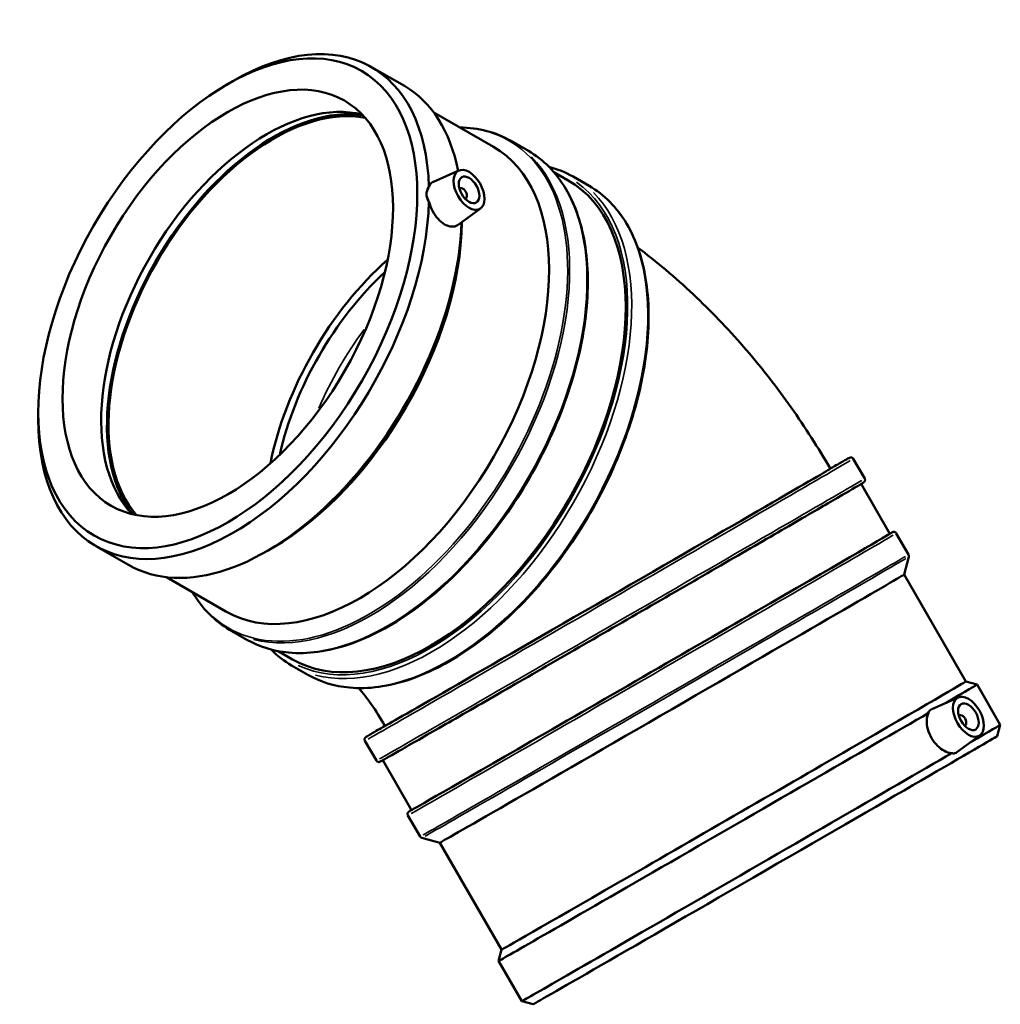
# Model space of a CAD drawing. Header units: millimetres. Extents: x -42 to 1171, y -94 to 1173.
# Tile 7 of 7: x 835 to 1171, y 738 to 1075. Entities that reach past the tile are written whole.
import ezdxf

# ---------------------------------------------------------------- set-up
doc = ezdxf.new("R2010")
doc.units = ezdxf.units.MM
doc.layers.add('Visible (ISO)', color=7, linetype='Continuous', lineweight=50)
doc.layers.add('Visible Narrow (ISO)', color=7, linetype='Continuous', lineweight=35)

msp = doc.modelspace()

# ---------------------------------------------------------------- linework, layer by layer
at = {"layer": 'Visible (ISO)'}
for p, q in [((955.581, 1058.699), (966.814, 1052.23)), ((906.13, 1052.752), (908.129, 1053.912)), ((976.915, 1043.139), (997.296, 1031.403)), ((1003.328, 1033.43), (1009.257, 1030.016)), ((985.455, 1023.296), (976.743, 1019.453)), ((1018.008, 1022.75), (1022.907, 1019.929)), ((1024.552, 1021.208), (1030.082, 1018.024)), ((985.838, 1017.186), (985.663, 1017.086)), ((987.834, 1013.72), (987.66, 1013.619)), ((992.926, 1010.322), (985.261, 1004.739)), ((841.516, 940.548), (841.516, 938.238)), ((1124.388, 917.883), (1120.478, 924.655)), ((1133.049, 899.022), (1123.21, 916.064)), ((1139.396, 891.889), (1135.203, 899.151)), ((861.194, 894.793), (872.427, 888.325)), ((921.877, 894.271), (919.879, 893.112)), ((1137.851, 885.031), (1139.492, 891.157)), ((885.36, 884.151), (905.74, 872.415)), ((1158.987, 848.422), (1137.851, 885.031)), ((907.015, 866.18), (912.944, 862.765)), ((923.621, 858.844), (928.52, 856.023)), ((928.239, 853.958), (933.768, 850.773)), ((1158.987, 848.422), (1162.863, 847.383)), ((1170.806, 833.626), (1162.863, 847.383)), ((1156.385, 843.003), (1147.392, 839.036)), ((1156.768, 836.894), (1156.594, 836.793)), ((1158.765, 833.427), (1158.59, 833.327)), ((1169.767, 829.75), (1170.806, 833.625)), ((1163.856, 830.029), (1155.91, 824.242)), ((957.246, 821.383), (953.336, 828.155)), ((969.249, 804.452), (959.41, 821.494)), ((972.253, 795.389), (968.061, 802.651)), ((978.965, 793.298), (972.839, 794.939)), ((1000.101, 756.689), (978.965, 793.298)), ((1000.101, 756.689), (999.063, 752.813)), ((1007.006, 739.056), (999.063, 752.813)), ((1010.882, 738.017), (1007.006, 739.055))]:
    msp.add_line(p, q, dxfattribs=at)
for centre, major_axis, ratio, start_param, end_param in [((908.387, 976.746), (47.193, 81.953), 0.5780931, 5.5279893, 7.0705172), ((919.62, 970.278), (47.193, 81.953), 0.5780931, 5.692967, 6.2831853), ((919.62, 970.278), (-39.923, -69.327), 0.5780931, 3.3075226, 6.1172554), ((922.114, 968.842), (-40.297, -69.976), 0.5780931, 3.3615696, 6.0632083), ((922.114, 968.842), (-39.923, -69.327), 0.5780931, 3.3391497, 6.0856283), ((951.518, 951.909), (45.778, 79.494), 0.5780931, 3.1415927, 6.2831853), ((975.713, 937.976), (47.193, 81.953), 0.5780931, 3.1415927, 6.2831853), ((986.836, 1015.453), (-0.998, 1.733), 0.5780931, 2.9593736, 6.4654043), ((908.387, 976.746), (-47.193, -81.953), 0.5780931, 5.4958534, 8.6053102), ((919.62, 970.278), (-47.193, -81.953), 0.5780931, 0, 2.3133903), ((921.626, 969.122), (-45.778, -79.494), 0.5780931, 0.7873319, 2.3430515), ((975.678, 937.996), (39.923, 69.327), 0.5780931, 1.0442257, 2.0973669), ((975.678, 937.996), (-37.926, -65.86), 0.5780931, 4.2182119, 5.2065661), ((1036.424, 877.241), (76.21, 44), 0.0015778, 3.1415927, 6.2831853), ((1051.149, 851.737), (-81.9, -47.285), 0.0015778, 0, 3.1415927), ((1058.408, 839.164), (-79.443, -45.867), 0.0015778, 0.0015779, 3.1400148), ((1079.544, 802.555), (-79.443, -45.867), 0.0015778, 0, 3.1415927), ((1080.963, 800.098), (81.9, 47.285), 0.0015778, 5.7689669, 6.2847632), ((1080.963, 800.098), (-81.9, -47.285), 0.0015778, 6.2816075, 8.7762514), ((1157.766, 835.161), (0.998, -1.733), 0.5780931, 6.1009663, 9.606997), ((1088.906, 786.341), (81.9, 47.285), 0.0015778, 5.7763684, 6.2831853), ((1090.324, 783.884), (-79.443, -45.867), 0.0015778, 0.0015779, 3.1400148), ((1088.906, 786.341), (-81.9, -47.285), 0.0015778, 0, 2.4930661)]:
    msp.add_ellipse(centre, major_axis=major_axis, ratio=ratio, start_param=start_param, end_param=end_param, dxfattribs=at)
for centre, major_axis in [((906.381, 977.901), (45.778, 79.494)), ((906.381, 977.901), (39.923, 69.327)), ((988.957, 1016.675), (-3.743, 6.499)), ((988.957, 1016.675), (-2.495, 4.333)), ((1159.888, 836.382), (-3.743, 6.499)), ((1159.888, 836.382), (-2.495, 4.333))]:
    msp.add_ellipse(centre, major_axis=major_axis, ratio=0.5780931, dxfattribs=at)
for points, knots in [([(985.8, 1038.023), (988.996, 1037.985), (992.075, 1037.585), (997.949, 1036.057), (1000.74, 1034.921), (1003.328, 1033.43)], [6.75356761, 6.75356761, 6.75356761, 6.75356761, 6.90918339, 6.90918339, 7.06664976, 7.06664976, 7.06664976, 7.06664976]), ([(1009.257, 1030.016), (1014.414, 1027.046), (1018.752, 1022.665), (1025.392, 1011.507), (1027.67, 1004.702), (1029.93, 989.328), (1029.888, 980.743), (1027.475, 962.701), (1025.103, 953.247), (1018.276, 934.432), (1013.825, 925.075), (1003.294, 907.396), (997.216, 899.076), (984.042, 884.307), (976.946, 877.861), (962.438, 867.497), (955.028, 863.583), (940.636, 858.711), (933.653, 857.75), (922.039, 858.815), (917.214, 860.306), (912.944, 862.765)], [0.7834645, 0.7834645, 0.7834645, 0.7834645, 1.0972449, 1.0972449, 1.415361, 1.415361, 1.7367848, 1.7367848, 2.0584151, 2.0584151, 2.379761, 2.379761, 2.7010023, 2.7010023, 3.0223861, 3.0223861, 3.3440535, 3.3440535, 3.6652531, 3.6652531, 3.9250571, 3.9250571, 3.9250571, 3.9250571]), ([(1030.082, 1018.024), (1035.239, 1015.054), (1039.576, 1010.673), (1046.217, 999.515), (1048.495, 992.71), (1050.755, 977.336), (1050.713, 968.751), (1048.3, 950.709), (1045.927, 941.255), (1039.1, 922.44), (1034.649, 913.083), (1024.118, 895.404), (1018.041, 887.084), (1004.866, 872.315), (997.77, 865.869), (983.262, 855.506), (975.852, 851.591), (961.46, 846.719), (954.477, 845.758), (942.863, 846.824), (938.038, 848.314), (933.768, 850.773)], [0.7834645, 0.7834645, 0.7834645, 0.7834645, 1.0972449, 1.0972449, 1.415361, 1.415361, 1.7367848, 1.7367848, 2.0584151, 2.0584151, 2.379761, 2.379761, 2.7010023, 2.7010023, 3.0223861, 3.0223861, 3.3440535, 3.3440535, 3.6652531, 3.6652531, 3.9250571, 3.9250571, 3.9250571, 3.9250571]), ([(975.224, 1012.751), (975.178, 1012.818), (975.133, 1012.886), (974.637, 1013.683), (974.395, 1014.488), (974.395, 1016.021), (974.637, 1016.814), (975.133, 1017.588), (975.178, 1017.654), (975.224, 1017.719)], [1.52262875, 1.52262875, 1.52262875, 1.52262875, 1.54914018, 1.54914018, 1.83052548, 1.83052548, 2.11191077, 2.11191077, 2.1384222, 2.1384222, 2.1384222, 2.1384222]), ([(975.224, 1017.719), (975.242, 1017.767), (975.261, 1017.815), (975.561, 1018.529), (975.986, 1019.027), (976.567, 1019.368), (976.653, 1019.413), (976.744, 1019.452)], [4.15048207, 4.15048207, 4.15048207, 4.15048207, 4.17294844, 4.17294844, 4.49380953, 4.49380953, 4.54712359, 4.54712359, 4.54712359, 4.54712359]), ([(985.261, 1004.74), (985.174, 1004.676), (985.085, 1004.618), (984.427, 1004.231), (983.714, 1004.061), (982.18, 1004.17), (981.359, 1004.451), (979.845, 1005.322), (979.053, 1005.971), (977.622, 1007.57), (976.983, 1008.518), (975.986, 1010.411), (975.561, 1011.481), (975.261, 1012.604), (975.242, 1012.677), (975.224, 1012.751)], [1.8743838, 1.8743838, 1.8743838, 1.8743838, 1.9257513, 1.9257513, 2.2469048, 2.2469048, 2.5680582, 2.5680582, 2.8892117, 2.8892117, 3.2103652, 3.2103652, 3.5312263, 3.5312263, 3.5536926, 3.5536926, 3.5536926, 3.5536926]), ([(1046.712, 996.92), (1047.047, 996.668), (1047.382, 996.416), (1054.412, 991.081), (1060.758, 985.644), (1072.817, 974.169), (1078.528, 968.131), (1089.338, 955.538), (1094.436, 948.983), (1104.01, 935.428), (1108.485, 928.429), (1112.635, 921.241)], [4.86163941, 4.86163941, 4.86163941, 4.86163941, 4.86946861, 4.86946861, 5.02654825, 5.02654825, 5.18362788, 5.18362788, 5.34070751, 5.34070751, 5.49778714, 5.49778714, 5.49778714, 5.49778714]), ([(1120.478, 924.655), (1120.426, 924.746), (1120.359, 924.826), (1120.212, 924.959), (1120.133, 925.008), (1119.971, 925.086), (1119.894, 925.107), (1119.746, 925.136), (1119.684, 925.138), (1119.578, 925.138), (1119.538, 925.133), (1119.466, 925.123), (1119.437, 925.116), (1119.378, 925.102), (1119.355, 925.095), (1119.293, 925.074), (1119.274, 925.066), (1119.182, 925.027), (1119.17, 925.018), (1119.03, 924.945), (1118.868, 924.855), (1118.362, 924.572), (1118.023, 924.381), (1117.177, 923.902), (1116.67, 923.613), (1115.497, 922.945), (1114.833, 922.566), (1113.626, 921.876), (1113.131, 921.593), (1112.605, 921.292)], [0.61639068, 0.61639068, 0.61639068, 0.61639068, 0.61690171, 0.61690171, 0.61746443, 0.61746443, 0.61818966, 0.61818966, 0.61916752, 0.61916752, 0.62031608, 0.62031608, 0.62174301, 0.62174301, 0.62402872, 0.62402872, 0.62929211, 0.62929211, 0.65334978, 0.65334978, 0.73139038, 0.73139038, 0.81040414, 0.81040414, 0.88943596, 0.88943596, 0.96750905, 0.96750905, 1.01631462, 1.01631462, 1.01631462, 1.01631462]), ([(957.246, 821.383), (957.298, 821.293), (957.365, 821.212), (957.512, 821.079), (957.591, 821.03), (957.753, 820.952), (957.83, 820.931), (957.978, 820.902), (958.04, 820.9), (958.146, 820.901), (958.186, 820.905), (958.258, 820.916), (958.287, 820.922), (958.346, 820.936), (958.369, 820.944), (958.431, 820.964), (958.45, 820.973), (958.542, 821.012), (958.554, 821.02), (959.018, 821.263), (960.645, 822.189), (966.68, 825.639), (971.064, 828.153), (982.061, 834.473), (988.671, 838.277), (1003.451, 846.79), (1011.618, 851.497), (1028.683, 861.34), (1037.578, 866.474), (1055.195, 876.647), (1063.915, 881.686), (1080.297, 891.158), (1087.956, 895.589), (1101.439, 903.398), (1107.261, 906.773), (1116.477, 912.126), (1119.869, 914.102), (1122.599, 915.703), (1123.143, 916.023), (1123.691, 916.35), (1123.828, 916.432), (1123.974, 916.522), (1124.011, 916.545), (1124.067, 916.581), (1124.083, 916.591), (1124.133, 916.628), (1124.151, 916.639), (1124.217, 916.7), (1124.237, 916.718), (1124.279, 916.764), (1124.293, 916.78), (1124.335, 916.834), (1124.366, 916.875), (1124.435, 917.005), (1124.472, 917.081), (1124.517, 917.3), (1124.53, 917.427), (1124.483, 917.677), (1124.445, 917.785), (1124.388, 917.883)], [3.7579833, 3.7579833, 3.7579833, 3.7579833, 3.7584944, 3.7584944, 3.7590571, 3.7590571, 3.7597823, 3.7597823, 3.7607602, 3.7607602, 3.7619087, 3.7619087, 3.7633357, 3.7633357, 3.7656214, 3.7656214, 3.7708848, 3.7708848, 3.7949424, 3.7949424, 4.1091017, 4.1091017, 4.4293377, 4.4293377, 4.7493719, 4.7493719, 5.0693832, 5.0693832, 5.3893892, 5.3893892, 5.7093944, 5.7093944, 6.0294016, 6.0294016, 6.3494178, 6.3494178, 6.6694794, 6.6694794, 6.7845277, 6.7845277, 6.8420518, 6.8420518, 6.8708139, 6.8708139, 6.885195, 6.885195, 6.8923855, 6.8923855, 6.8946344, 6.8946344, 6.8956196, 6.8956196, 6.8970585, 6.8970585, 6.8981724, 6.8981724, 6.8990195, 6.8990195, 6.899576, 6.899576, 6.899576, 6.899576]), ([(1135.203, 899.151), (1135.151, 899.241), (1135.084, 899.322), (1134.937, 899.455), (1134.858, 899.504), (1134.696, 899.582), (1134.619, 899.603), (1134.471, 899.632), (1134.409, 899.634), (1134.303, 899.633), (1134.263, 899.629), (1134.191, 899.618), (1134.162, 899.612), (1134.103, 899.598), (1134.08, 899.59), (1134.018, 899.57), (1133.999, 899.561), (1133.907, 899.522), (1133.895, 899.513), (1133.716, 899.42), (1133.461, 899.278), (1133.039, 899.04)], [0.61639068, 0.61639068, 0.61639068, 0.61639068, 0.61690171, 0.61690171, 0.61746443, 0.61746443, 0.61818966, 0.61818966, 0.61916752, 0.61916752, 0.62031608, 0.62031608, 0.62174301, 0.62174301, 0.62402872, 0.62402872, 0.62929211, 0.62929211, 0.65334978, 0.65334978, 0.75942283, 0.75942283, 0.75942283, 0.75942283]), ([(1139.492, 891.157), (1139.501, 891.188), (1139.508, 891.222), (1139.52, 891.3), (1139.524, 891.343), (1139.526, 891.438), (1139.523, 891.489), (1139.508, 891.599), (1139.494, 891.657), (1139.455, 891.774), (1139.428, 891.833), (1139.396, 891.889)], [0.61481283, 0.61481283, 0.61481283, 0.61481283, 0.6151284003, 0.6151284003, 0.6154439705, 0.6154439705, 0.6157595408, 0.6157595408, 0.616075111, 0.616075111, 0.6163906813, 0.6163906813, 0.6163906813, 0.6163906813]), ([(907.015, 866.18), (904.427, 867.67), (902.043, 869.514), (897.773, 873.827), (895.882, 876.289), (894.245, 879.035)], [3.92505711, 3.92505711, 3.92505711, 3.92505711, 4.08252348, 4.08252348, 4.23813926, 4.23813926, 4.23813926, 4.23813926]), ([(951.246, 846.181), (952.648, 844.494), (954.055, 842.662), (957.086, 838.378), (958.691, 835.875), (960.191, 833.282), (960.202, 833.261), (960.214, 833.241)], [5.21010662, 5.21010662, 5.21010662, 5.21010662, 5.33945719, 5.33945719, 5.49653682, 5.49653682, 5.49778714, 5.49778714, 5.49778714, 5.49778714]), ([(1146.28, 837.705), (1146.282, 837.745), (1146.285, 837.785), (1146.345, 838.243), (1146.628, 838.615), (1147.188, 838.939), (1147.287, 838.989), (1147.393, 839.036)], [1.52262875, 1.52262875, 1.52262875, 1.52262875, 1.54914018, 1.54914018, 1.83052548, 1.83052548, 1.88483779, 1.88483779, 1.88483779, 1.88483779]), ([(1154.223, 823.948), (1154.17, 823.949), (1154.117, 823.952), (1153.297, 824.011), (1152.455, 824.277), (1150.875, 825.102), (1150.031, 825.718), (1148.494, 827.25), (1147.801, 828.168), (1147.266, 829.095), (1146.731, 830.022), (1146.282, 831.081), (1145.723, 833.18), (1145.611, 834.22), (1145.684, 836.004), (1145.874, 836.868), (1146.231, 837.61), (1146.256, 837.658), (1146.28, 837.705)], [4.1504821, 4.1504821, 4.1504821, 4.1504821, 4.1729484, 4.1729484, 4.4938095, 4.4938095, 4.814963, 4.814963, 5.1361165, 5.1361165, 5.1361165, 5.4572699, 5.4572699, 5.7784234, 5.7784234, 6.0992845, 6.0992845, 6.1217509, 6.1217509, 6.1217509, 6.1217509]), ([(960.185, 833.292), (958.365, 832.232), (956.912, 831.384), (955.125, 830.336), (954.581, 830.015), (954.033, 829.689), (953.896, 829.606), (953.75, 829.517), (953.713, 829.493), (953.657, 829.457), (953.641, 829.447), (953.591, 829.41), (953.573, 829.399), (953.507, 829.338), (953.487, 829.32), (953.445, 829.274), (953.431, 829.258), (953.389, 829.204), (953.358, 829.163), (953.289, 829.033), (953.252, 828.957), (953.207, 828.738), (953.194, 828.612), (953.241, 828.362), (953.279, 828.254), (953.336, 828.155)], [3.35806004, 3.35806004, 3.35806004, 3.35806004, 3.52788676, 3.52788676, 3.64293504, 3.64293504, 3.70045919, 3.70045919, 3.72922126, 3.72922126, 3.7436023, 3.7436023, 3.75079282, 3.75079282, 3.7530418, 3.7530418, 3.75402691, 3.75402691, 3.75546581, 3.75546581, 3.75657976, 3.75657976, 3.75742685, 3.75742685, 3.75798333, 3.75798333, 3.75798333, 3.75798333]), ([(1155.91, 824.243), (1155.822, 824.178), (1155.736, 824.121), (1155.182, 823.8), (1154.719, 823.738), (1154.294, 823.912), (1154.259, 823.929), (1154.223, 823.948)], [1.77947776, 1.77947776, 1.77947776, 1.77947776, 1.83052548, 1.83052548, 2.11191077, 2.11191077, 2.1384222, 2.1384222, 2.1384222, 2.1384222]), ([(969.239, 804.47), (969.129, 804.405), (969.03, 804.346), (968.758, 804.184), (968.621, 804.102), (968.475, 804.012), (968.438, 803.989), (968.382, 803.953), (968.366, 803.943), (968.316, 803.906), (968.298, 803.895), (968.232, 803.834), (968.212, 803.816), (968.17, 803.77), (968.156, 803.754), (968.114, 803.7), (968.083, 803.659), (968.014, 803.529), (967.977, 803.453), (967.932, 803.234), (967.919, 803.107), (967.966, 802.857), (968.004, 802.749), (968.061, 802.651)], [3.61495118, 3.61495118, 3.61495118, 3.61495118, 3.64293504, 3.64293504, 3.70045919, 3.70045919, 3.72922126, 3.72922126, 3.7436023, 3.7436023, 3.75079282, 3.75079282, 3.7530418, 3.7530418, 3.75402691, 3.75402691, 3.75546581, 3.75546581, 3.75657976, 3.75657976, 3.75742685, 3.75742685, 3.75798333, 3.75798333, 3.75798333, 3.75798333]), ([(972.253, 795.389), (972.285, 795.333), (972.323, 795.281), (972.405, 795.188), (972.449, 795.147), (972.536, 795.079), (972.579, 795.051), (972.662, 795.005), (972.701, 794.987), (972.774, 794.958), (972.808, 794.948), (972.839, 794.939)], [3.7579833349, 3.7579833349, 3.7579833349, 3.7579833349, 3.7582989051, 3.7582989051, 3.7586144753, 3.7586144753, 3.7589300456, 3.7589300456, 3.7592456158, 3.7592456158, 3.7595611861, 3.7595611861, 3.7595611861, 3.7595611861])]:
    msp.add_open_spline(points, degree=3, knots=knots, dxfattribs=at)
for points in [[(1016.31, 1024.58), (1019.23, 1023.812), (1021.991, 1022.683), (1024.552, 1021.208)], [(928.239, 853.958), (925.678, 855.433), (923.316, 857.254), (921.186, 859.394)]]:
    msp.add_open_spline(points, degree=3, dxfattribs=at)
at = {"layer": 'Visible Narrow (ISO)'}
for centre, major_axis, ratio, start_param, end_param in [((954.689, 950.083), (48.016, 83.38), 0.5780931, 3.0228133, 6.4019647), ((955.171, 949.805), (-48.157, -83.625), 0.5780931, 0.1570796, 2.984513), ((961.101, 946.391), (48.157, 83.625), 0.5780931, 3.2986723, 6.1261057), ((975.713, 937.976), (47.675, 82.789), 0.5780931, 3.1919472, 6.2328308), ((976.395, 937.583), (-48.157, -83.625), 0.5780931, 0.1570796, 2.984513), ((981.925, 934.399), (48.157, 83.625), 0.5780931, 3.2986723, 6.1261057), ((982.607, 934.006), (37.926, 65.86), 0.5780931, 1.3653603, 1.7762324), ((1036.424, 877.241), (82.736, 47.768), 0.0015778, 2.9388285, 6.4859501), ((1036.907, 876.405), (-83.571, -48.25), 0.0015778, 0.1570796, 2.984513), ((1040.817, 869.633), (83.571, 48.25), 0.0015778, 3.2986723, 6.1261057), ((1051.149, 851.737), (82.736, 47.768), 0.0015778, 3.1706439, 6.254134), ((1051.632, 850.901), (-83.571, -48.25), 0.0015778, 0.1570796, 2.984513), ((1055.825, 843.639), (83.571, 48.25), 0.0015778, 3.2986723, 6.1261057), ((1056.166, 843.048), (-83.327, -48.109), 0.0015778, 0.1584997, 2.983093)]:
    msp.add_ellipse(centre, major_axis=major_axis, ratio=ratio, start_param=start_param, end_param=end_param, dxfattribs=at)

doc.saveas('drawing.dxf')
